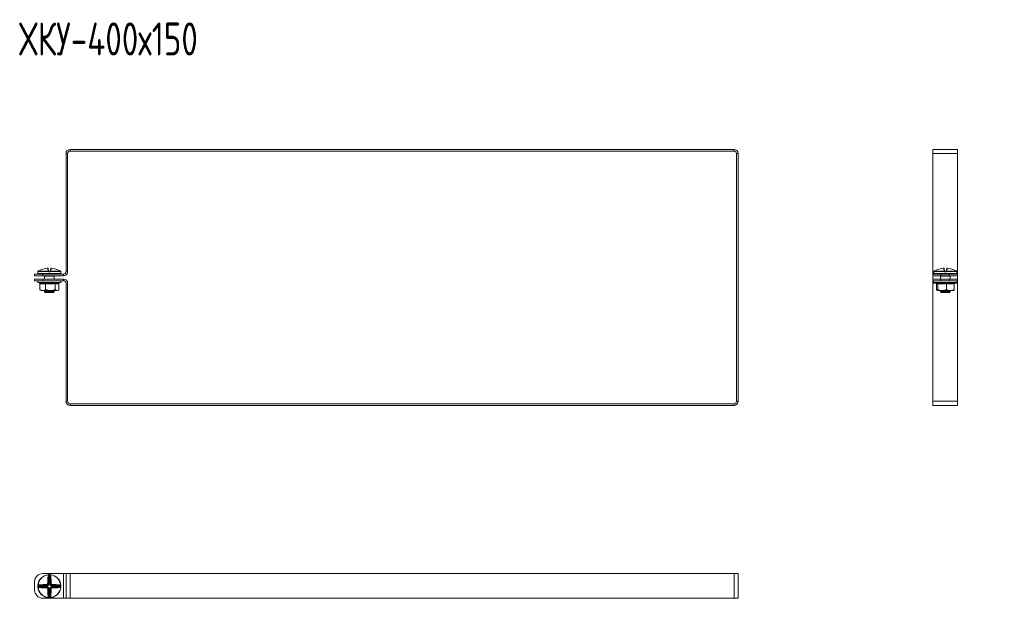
# Model space of a CAD drawing. Header units: millimetres. Extents: x -4 to 1414, y -1299 to 295.
# Tile 8 of 8: x 630 to 1226, y -437 to -86. Entities that reach past the tile are written whole.
import ezdxf

# ---------------------------------------------------------------- set-up
doc = ezdxf.new("R2010")
doc.units = ezdxf.units.MM
doc.styles.add('SLDTEXTSTYLE0', font='TXT', dxfattribs={"width": 0.7, "bigfont": 'bigfont'})

msp = doc.modelspace()

# ---------------------------------------------------------------- linework, layer by layer
at = {"color": 7, "linetype": 'Continuous', "lineweight": 15}
for p, q in [((660.49, -164.99), (660.49, -165.99)), ((660.49, -164.99), (1062.49, -164.99)), ((660.49, -165.99), (1062.49, -165.99)), ((1062.49, -165.99), (1062.49, -164.99)), ((1197.79, -164.99), (1182.79, -164.99)), ((1182.79, -167.49), (1182.79, -164.99)), ((1197.79, -167.49), (1197.79, -164.99)), ((657.99, -238.99), (657.99, -167.49)), ((658.99, -167.49), (657.99, -167.49)), ((658.99, -238.99), (658.99, -167.49)), ((1064.99, -167.49), (1063.99, -167.49)), ((1063.99, -167.49), (1063.99, -317.49)), ((1064.99, -167.49), (1064.99, -317.49)), ((1197.79, -167.49), (1182.79, -167.49)), ((1182.79, -238.99), (1182.79, -167.49)), ((1197.79, -238.99), (1197.79, -167.49)), ((647.12, -238.44), (646.86, -236.93)), ((647.12, -237.14), (647.39, -238.62)), ((648.46, -238.62), (648.72, -237.14)), ((648.99, -236.93), (648.72, -238.44)), ((1189.66, -238.44), (1189.4, -236.93)), ((1189.66, -237.14), (1189.93, -238.62)), ((1191, -238.62), (1191.26, -237.14)), ((1191.53, -236.93), (1191.26, -238.44)), ((638.99, -241.49), (638.99, -240.49)), ((638.99, -240.49), (643.99, -240.49)), ((643.99, -241.49), (638.99, -241.49)), ((638.99, -244.49), (638.99, -243.49)), ((638.99, -243.49), (643.99, -243.49)), ((640.92, -239.08), (640.92, -240.08)), ((640.95, -238.93), (640.95, -238.94)), ((647.3, -238.97), (640.95, -238.97)), ((641.07, -238.75), (647.31, -238.75)), ((641.08, -238.75), (641.07, -238.75)), ((654.67, -240.33), (641.17, -240.33)), ((643.99, -240.49), (643.99, -241.49)), ((643.99, -240.49), (656.49, -240.49)), ((643.99, -241.49), (656.49, -241.49)), ((643.99, -243.49), (643.99, -244.49)), ((656.49, -243.49), (643.99, -243.49)), ((644.9, -241.56), (644.89, -241.56)), ((644.92, -241.68), (644.92, -243.49)), ((644.96, -240.49), (644.96, -240.33)), ((646.89, -241.78), (645.11, -241.78)), ((646.11, -241.53), (645.22, -241.53)), ((648.22, -239.08), (647.62, -239.08)), ((647.63, -238.83), (648.21, -238.83)), ((648.54, -238.75), (654.77, -238.75)), ((654.89, -238.97), (648.55, -238.97)), ((650.74, -241.78), (648.96, -241.78)), ((650.62, -241.53), (649.73, -241.53)), ((650.88, -240.49), (650.88, -240.33)), ((650.92, -243.49), (650.92, -241.68)), ((654.77, -238.75), (654.77, -238.75)), ((654.89, -238.94), (654.89, -238.97)), ((654.92, -240.08), (654.92, -239.08)), ((656.49, -241.49), (656.49, -240.49)), ((656.49, -244.49), (656.49, -243.49)), ((657.99, -238.99), (658.99, -238.99)), ((1182.79, -240.49), (1182.79, -238.99)), ((1182.79, -241.49), (1182.79, -240.49)), ((1182.79, -240.49), (1187.79, -240.49)), ((1187.79, -241.49), (1182.79, -241.49)), ((1182.79, -241.49), (1182.79, -243.49)), ((1182.79, -244.49), (1182.79, -243.49)), ((1182.79, -243.49), (1187.79, -243.49)), ((1183.46, -239.08), (1183.46, -240.08)), ((1183.49, -238.93), (1183.49, -238.94)), ((1189.84, -238.97), (1183.49, -238.97)), ((1183.61, -238.75), (1189.85, -238.75)), ((1183.62, -238.75), (1183.61, -238.75)), ((1197.21, -240.33), (1183.71, -240.33)), ((1187.44, -241.56), (1187.43, -241.56)), ((1187.46, -241.68), (1187.46, -243.49)), ((1187.51, -240.33), (1187.51, -240.49)), ((1189.43, -241.78), (1187.65, -241.78)), ((1188.65, -241.53), (1187.76, -241.53)), ((1187.79, -240.49), (1187.79, -241.49)), ((1192.79, -240.49), (1187.79, -240.49)), ((1192.79, -241.49), (1187.79, -241.49)), ((1187.79, -243.49), (1187.79, -244.49)), ((1192.79, -243.49), (1187.79, -243.49)), ((1188.86, -241.53), (1188.65, -241.53)), ((1190.76, -239.08), (1190.16, -239.08)), ((1190.17, -238.83), (1190.75, -238.83)), ((1191.08, -238.75), (1197.31, -238.75)), ((1197.43, -238.97), (1191.09, -238.97)), ((1193.28, -241.78), (1191.5, -241.78)), ((1193.16, -241.53), (1192.27, -241.53)), ((1192.79, -241.49), (1192.79, -240.49)), ((1192.79, -240.49), (1197.79, -240.49)), ((1197.79, -241.49), (1192.79, -241.49)), ((1192.79, -244.49), (1192.79, -243.49)), ((1192.79, -243.49), (1197.79, -243.49)), ((1193.42, -240.33), (1193.42, -240.49)), ((1193.46, -243.49), (1193.46, -241.68)), ((1197.31, -238.75), (1197.31, -238.75)), ((1197.43, -238.94), (1197.43, -238.97)), ((1197.46, -240.08), (1197.46, -239.08)), ((1197.79, -240.49), (1197.79, -238.99)), ((1197.79, -240.49), (1197.79, -241.49)), ((1197.79, -241.49), (1197.79, -243.49)), ((1197.79, -243.49), (1197.79, -244.49)), ((643.99, -244.49), (638.99, -244.49)), ((641.19, -245.59), (642, -245.88)), ((642.19, -246.21), (642.19, -249.89)), ((642.49, -250.16), (642.92, -250.49)), ((656.49, -244.49), (643.99, -244.49)), ((645.67, -246.21), (645.67, -249.89)), ((651.4, -246.21), (651.4, -249.89)), ((652.92, -250.49), (653.35, -250.16)), ((653.62, -245.96), (654.65, -245.59)), ((653.65, -246.21), (653.65, -249.89)), ((657.99, -317.49), (657.99, -245.99)), ((658.99, -245.99), (657.99, -245.99)), ((658.99, -317.49), (658.99, -245.99)), ((1187.79, -244.49), (1182.79, -244.49)), ((1182.79, -245.99), (1182.79, -244.49)), ((1182.79, -317.49), (1182.79, -245.99)), ((1183.74, -245.59), (1185.18, -246.12)), ((1185.13, -246.1), (1185.15, -246.21)), ((1185.15, -246.21), (1185.15, -249.89)), ((1185.16, -246.1), (1185.18, -246.11)), ((1185.85, -246.21), (1185.85, -249.89)), ((1192.79, -244.49), (1187.79, -244.49)), ((1191.17, -246.21), (1191.17, -249.89)), ((1197.79, -244.49), (1192.79, -244.49)), ((1195.78, -246.21), (1195.78, -249.89)), ((1195.8, -246.1), (1197.19, -245.59)), ((1197.79, -245.99), (1197.79, -244.49)), ((1197.79, -317.49), (1197.79, -245.99)), ((642.92, -250.49), (643.93, -250.49)), ((643.93, -250.49), (648.53, -250.49)), ((644.92, -250.49), (644.92, -251.03)), ((644.92, -251.03), (645.42, -251.53)), ((644.92, -251.03), (650.92, -251.03)), ((650.42, -251.53), (645.42, -251.53)), ((648.53, -250.49), (652.52, -250.49)), ((650.42, -251.53), (650.92, -251.03)), ((650.92, -251.03), (650.92, -250.49)), ((652.52, -250.49), (652.92, -250.49)), ((1188.51, -250.49), (1185.5, -250.49)), ((1187.46, -250.49), (1187.46, -251.03)), ((1187.46, -251.03), (1187.96, -251.53)), ((1187.46, -251.03), (1193.46, -251.03)), ((1192.96, -251.53), (1187.96, -251.53)), ((1188.51, -250.49), (1193.47, -250.49)), ((1192.96, -251.53), (1193.46, -251.03)), ((1193.46, -251.03), (1193.46, -250.49)), ((1193.47, -250.49), (1195.46, -250.49)), ((657.99, -317.49), (658.99, -317.49)), ((660.49, -318.99), (660.49, -319.99)), ((1062.49, -318.99), (660.49, -318.99)), ((1062.49, -319.99), (660.49, -319.99)), ((1062.49, -319.99), (1062.49, -318.99)), ((1063.99, -317.49), (1064.99, -317.49)), ((1197.79, -317.49), (1182.79, -317.49)), ((1182.79, -319.99), (1182.79, -317.49)), ((1197.79, -319.99), (1182.79, -319.99)), ((1197.79, -319.99), (1197.79, -317.49)), ((643.99, -421.76), (656.49, -421.76)), ((647.3, -422.47), (647.31, -422.59)), ((647.39, -428.41), (647.39, -423.27)), ((647.62, -422.45), (647.63, -422.7)), ((647.63, -422.7), (647.63, -428.41)), ((648.22, -422.45), (648.21, -422.7)), ((648.21, -428.41), (648.21, -422.7)), ((648.46, -423.27), (648.46, -428.41)), ((648.55, -422.47), (648.54, -422.59)), ((656.49, -436.76), (656.49, -421.76)), ((656.49, -421.76), (657.99, -421.76)), ((657.99, -436.76), (657.99, -421.76)), ((657.99, -421.76), (660.49, -421.76)), ((660.49, -436.76), (660.49, -421.76)), ((660.49, -421.76), (1062.49, -421.76)), ((1062.49, -436.76), (1062.49, -421.76)), ((1062.49, -421.76), (1064.99, -421.76)), ((1064.99, -436.76), (1064.99, -421.76)), ((638.99, -431.76), (638.99, -426.76)), ((641.18, -429.15), (640.93, -429.14)), ((640.95, -428.82), (641.07, -428.83)), ((646.89, -429.15), (641.18, -429.15)), ((641.75, -428.91), (646.89, -428.91)), ((646.89, -428.91), (646.63, -428.64)), ((646.89, -428.91), (646.89, -429.15)), ((647.12, -428.15), (647.39, -428.41)), ((647.39, -428.41), (647.63, -428.41)), ((648.46, -428.41), (648.21, -428.41)), ((648.46, -428.41), (648.72, -428.15)), ((649.21, -428.64), (648.95, -428.91)), ((648.95, -428.91), (654.1, -428.91)), ((648.95, -428.91), (648.95, -429.15)), ((654.67, -429.15), (648.95, -429.15)), ((654.91, -429.14), (654.67, -429.15)), ((654.89, -428.82), (654.77, -428.83)), ((641.18, -429.73), (640.93, -429.74)), ((640.95, -430.07), (641.07, -430.06)), ((641.18, -429.73), (646.89, -429.73)), ((646.89, -429.98), (641.75, -429.98)), ((646.63, -430.24), (646.89, -429.98)), ((646.89, -429.98), (646.89, -429.73)), ((647.39, -430.47), (647.12, -430.73)), ((647.39, -435.62), (647.39, -430.47)), ((647.39, -430.47), (647.63, -430.47)), ((647.63, -430.47), (647.63, -436.19)), ((648.21, -430.47), (648.46, -430.47)), ((648.21, -436.19), (648.21, -430.47)), ((648.72, -430.73), (648.46, -430.47)), ((648.46, -430.47), (648.46, -435.62)), ((648.95, -429.73), (648.95, -429.98)), ((648.95, -429.73), (654.67, -429.73)), ((648.95, -429.98), (649.21, -430.24)), ((654.1, -429.98), (648.95, -429.98)), ((654.91, -429.74), (654.67, -429.73)), ((654.89, -430.07), (654.77, -430.06)), ((643.99, -436.76), (656.49, -436.76)), ((647.3, -436.41), (647.31, -436.29)), ((647.63, -436.19), (647.62, -436.44)), ((648.21, -436.19), (648.22, -436.44)), ((648.55, -436.41), (648.54, -436.29)), ((656.49, -436.76), (657.99, -436.76)), ((657.99, -436.76), (660.49, -436.76)), ((660.49, -436.76), (1062.49, -436.76)), ((1062.49, -436.76), (1064.99, -436.76))]:
    msp.add_line(p, q, dxfattribs=at)
at = {"color": 8, "linetype": 'Continuous', "lineweight": 15}
for p, q in [((640.93, -239.08), (640.92, -239.08)), ((640.92, -240.08), (654.92, -240.08)), ((640.95, -238.97), (640.95, -238.94)), ((645.15, -241.54), (645, -241.57)), ((645.22, -241.53), (645.22, -241.49)), ((646.11, -241.53), (646.11, -241.49)), ((649.73, -241.53), (649.73, -241.49)), ((650.62, -241.53), (650.62, -241.49)), ((654.92, -239.08), (654.91, -239.08)), ((1183.48, -238.99), (1182.79, -238.99)), ((1183.47, -239.08), (1183.46, -239.08)), ((1183.46, -240.08), (1197.46, -240.08)), ((1183.49, -238.97), (1183.49, -238.94)), ((1187.69, -241.54), (1187.55, -241.57)), ((1187.76, -241.49), (1187.76, -241.53)), ((1188.65, -241.49), (1188.65, -241.53)), ((1192.27, -241.49), (1192.27, -241.53)), ((1193.16, -241.49), (1193.16, -241.53)), ((1197.79, -238.99), (1197.45, -238.99)), ((1197.46, -239.08), (1197.46, -239.08)), ((654.65, -245.59), (641.19, -245.59)), ((1184.83, -245.99), (1182.79, -245.99)), ((1187.84, -245.59), (1183.74, -245.59)), ((1197.19, -245.59), (1187.84, -245.59)), ((1197.79, -245.99), (1196.09, -245.99))]:
    msp.add_line(p, q, dxfattribs=at)
at = {"color": 8, "linetype": 'Continuous', "lineweight": 15, "flags": 128}
for points in [[(640.94, -238.99), (640.93, -239.03), (640.93, -239.08)], [(654.91, -239.08), (654.91, -239.03), (654.9, -238.98)], [(1183.47, -239.08), (1183.47, -239.03), (1183.49, -238.98)], [(1197.44, -238.99), (1197.45, -239.03), (1197.46, -239.08)]]:
    msp.add_lwpolyline(points, dxfattribs=at)
at = {"color": 7, "linetype": 'Continuous', "lineweight": 15, "flags": 128}
for points in [[(647.3, -422.47), (647.33, -422.47), (647.36, -422.48), (647.39, -422.51), (647.42, -422.54), (647.44, -422.58), (647.46, -422.62), (647.47, -422.67), (647.47, -422.72)], [(648.37, -422.72), (648.37, -422.67), (648.39, -422.62), (648.4, -422.58), (648.43, -422.54), (648.45, -422.51), (648.48, -422.48), (648.52, -422.47), (648.55, -422.47)], [(641.2, -428.99), (641.15, -428.99), (641.1, -428.98), (641.06, -428.96), (641.02, -428.94), (640.99, -428.91), (640.96, -428.88), (640.95, -428.85), (640.95, -428.82)], [(654.89, -428.82), (654.89, -428.85), (654.88, -428.88), (654.86, -428.91), (654.83, -428.94), (654.79, -428.96), (654.74, -428.98), (654.69, -428.99), (654.64, -428.99)], [(640.95, -430.07), (640.95, -430.04), (640.96, -430), (640.99, -429.97), (641.02, -429.95), (641.06, -429.92), (641.1, -429.91), (641.15, -429.89), (641.2, -429.89)], [(654.64, -429.89), (654.69, -429.89), (654.74, -429.91), (654.79, -429.92), (654.83, -429.95), (654.86, -429.97), (654.88, -430), (654.89, -430.04), (654.89, -430.07)], [(647.47, -436.16), (647.47, -436.22), (647.46, -436.26), (647.44, -436.31), (647.42, -436.35), (647.39, -436.38), (647.36, -436.4), (647.33, -436.41), (647.3, -436.41)], [(648.55, -436.41), (648.52, -436.41), (648.48, -436.4), (648.45, -436.38), (648.43, -436.35), (648.4, -436.31), (648.39, -436.26), (648.37, -436.22), (648.37, -436.16)]]:
    msp.add_lwpolyline(points, dxfattribs=at)
at = {"color": 7, "linetype": 'Continuous', "lineweight": 15}
for centre, radius, start, end in [((660.49, -167.49), 2.5, 90, 180), ((660.49, -167.49), 1.5, 90, 180), ((1062.49, -167.49), 2.5, 0, 90), ((1062.49, -167.49), 1.5, 0, 90), ((647.91, -250.21), 13.34, 95.61655, 118.10572), ((646.88, -237.18), 0.249, 10.12559, 94.81347), ((647.16, -238.67), 0.233, 13.4875, 98.5562), ((648.68, -238.67), 0.233, 81.4438, 166.5125), ((648.96, -237.18), 0.249, 85.18653, 169.87441), ((647.93, -250.21), 13.34, 61.89428, 84.38345), ((1190.45, -250.21), 13.34, 95.61655, 118.10572), ((1189.42, -237.18), 0.249, 10.12559, 94.81347), ((1189.7, -238.67), 0.233, 13.4875, 98.5562), ((1191.23, -238.67), 0.233, 81.4438, 166.5125), ((1191.51, -237.18), 0.249, 85.18653, 169.87441), ((1190.47, -250.21), 13.34, 61.89428, 84.38345), ((641.17, -239.08), 0.25, 155.8256, 180), ((641.17, -240.08), 0.25, 180, 270), ((641.2, -238.97), 0.25, 119.54479, 173.62669), ((641.2, -238.97), 0.25, 121.43613, 180.04078), ((644.26, -240.58), 0.25, 20, 90), ((644.85, -241.77), 0.255, 359.48369, 53.14311), ((645.22, -241.03), 0.5, 248.27791, 270), ((646.39, -241.76), 0.492, 358.02677, 22.60306), ((648.99, -238.94), 1.69, 173.49277, 180.74942), ((648.1, -239.52), 0.978, 129.66767, 145.21361), ((647.37, -238.91), 0.172, 54.20519, 113.05313), ((649.08, -239.01), 1.46, 172.63211, 182.44391), ((646.76, -239.01), 1.46, 357.55609, 7.36789), ((648.47, -238.91), 0.172, 66.94687, 125.79481), ((647.74, -239.52), 0.978, 34.78639, 50.33233), ((646.86, -238.94), 1.69, 359.25058, 6.50723), ((649.45, -241.76), 0.492, 157.39694, 181.97323), ((650.62, -241.03), 0.5, 270, 291.72209), ((650.99, -241.77), 0.255, 126.85689, 180.51631), ((651.58, -240.58), 0.25, 90, 160), ((654.67, -240.08), 0.25, 270, 0), ((654.64, -238.97), 0.25, 6.37331, 60.45521), ((654.64, -238.97), 0.25, 359.95922, 58.56387), ((654.67, -239.08), 0.25, 0, 25.41948), ((656.49, -238.99), 1.5, 270, 360), ((656.49, -238.99), 2.5, 270, 0), ((656.49, -245.99), 2.5, 0, 90), ((1183.71, -239.08), 0.25, 155.8256, 180), ((1183.71, -240.08), 0.25, 180, 270), ((1183.74, -238.97), 0.25, 119.54479, 173.62669), ((1183.74, -238.97), 0.25, 121.43613, 180.04078), ((1186.8, -240.58), 0.25, 20, 90), ((1187.39, -241.77), 0.255, 359.48369, 53.14311), ((1187.76, -241.03), 0.5, 248.27791, 270), ((1188.93, -241.76), 0.492, 358.02677, 22.60306), ((1191.53, -238.94), 1.69, 173.49277, 180.74942), ((1190.64, -239.52), 0.978, 129.66767, 145.21361), ((1189.91, -238.91), 0.172, 54.20519, 113.05313), ((1191.62, -239.01), 1.46, 172.63211, 182.44391), ((1189.3, -239.01), 1.46, 357.55609, 7.36789), ((1191.01, -238.91), 0.172, 66.94687, 125.79481), ((1190.28, -239.52), 0.978, 34.78639, 50.33233), ((1189.4, -238.94), 1.69, 359.25058, 6.50723), ((1191.99, -241.76), 0.492, 157.39694, 181.97323), ((1193.16, -241.03), 0.5, 270, 291.72209), ((1193.53, -241.77), 0.255, 126.85689, 180.51631), ((1194.12, -240.58), 0.25, 90, 160), ((1197.21, -240.08), 0.25, 270, 0), ((1197.19, -238.97), 0.25, 6.37331, 60.45521), ((1197.18, -238.97), 0.25, 359.95922, 58.56387), ((1197.21, -239.08), 0.25, 0, 25.41948), ((641.39, -245.06), 0.567, 90, 250), ((654.45, -245.06), 0.567, 290, 90), ((656.49, -245.99), 1.5, 0, 90), ((1183.93, -245.06), 0.567, 90, 250), ((1197, -245.06), 0.567, 290, 90), ((660.49, -317.49), 2.5, 180, 270), ((660.49, -317.49), 1.5, 180, 270), ((1062.49, -317.49), 2.5, 270, 0), ((1062.49, -317.49), 1.5, 270, 0), ((643.99, -426.76), 5, 90, 180), ((647.92, -429.44), 7, 95.12881, 174.87119), ((647.92, -429.44), 6.88, 95.12881, 174.87119), ((712.68, -429.15), 65.83, 174.77057, 179.11129), ((647.15, -423.44), 0.293, 36.18979, 94.92482), ((711.7, -429.15), 64.59, 174.77057, 179.11129), ((647.05, -423.09), 0.561, 41.55275, 63.35157), ((647.92, -429.44), 7, 87.53573, 92.46427), ((647.92, -429.44), 6.75, 87.53573, 92.46427), ((648.79, -423.09), 0.561, 116.64843, 138.44725), ((648.69, -423.44), 0.293, 85.07518, 143.81021), ((584.14, -429.15), 64.59, 0.88871, 5.22943), ((647.92, -429.44), 6.88, 5.12881, 84.87119), ((647.92, -429.44), 7, 5.12881, 84.87119), ((583.17, -429.15), 65.83, 0.88871, 5.22943), ((647.92, -429.44), 7, 177.53573, 182.46427), ((641.57, -428.58), 0.561, 206.64843, 228.44725), ((647.92, -429.44), 6.75, 177.53573, 182.46427), ((647.63, -494.2), 65.83, 90.88871, 95.22943), ((641.92, -428.67), 0.293, 175.07518, 233.81021), ((647.63, -493.22), 64.59, 90.88871, 95.22943), ((647.61, -428.42), 1.01, 177.69724, 192.94716), ((646.9, -429.13), 1.01, 77.05284, 92.30276), ((648.94, -429.13), 1.01, 87.69724, 102.94716), ((648.23, -428.42), 1.01, 347.05284, 2.30276), ((648.21, -493.22), 64.59, 84.77057, 89.11129), ((648.22, -494.2), 65.83, 84.77057, 89.11129), ((653.92, -428.67), 0.293, 306.18979, 4.92482), ((654.27, -428.58), 0.561, 311.55275, 333.35157), ((647.92, -429.44), 6.75, 357.53573, 2.46427), ((647.92, -429.44), 7, 357.53573, 2.46427), ((643.99, -431.76), 5, 180, 270), ((647.92, -429.44), 7, 185.12881, 264.87119), ((641.57, -430.31), 0.561, 131.55275, 153.35157), ((647.92, -429.44), 6.88, 185.12881, 264.87119), ((641.92, -430.21), 0.293, 126.18979, 184.92482), ((647.63, -364.69), 65.83, 264.77057, 269.11129), ((647.63, -365.66), 64.59, 264.77057, 269.11129), ((647.61, -430.46), 1.01, 167.05284, 182.30276), ((646.9, -429.75), 1.01, 267.69724, 282.94716), ((712.68, -429.74), 65.83, 180.88871, 185.22943), ((711.7, -429.73), 64.59, 180.88871, 185.22943), ((584.14, -429.73), 64.59, 354.77057, 359.11129), ((647.92, -429.44), 6.88, 275.12881, 354.87119), ((647.92, -429.44), 7, 275.12881, 354.87119), ((648.94, -429.75), 1.01, 257.05284, 272.30276), ((583.17, -429.74), 65.83, 354.77057, 359.11129), ((648.21, -365.66), 64.59, 270.88871, 275.22943), ((648.23, -430.46), 1.01, 357.69724, 12.94716), ((648.22, -364.69), 65.83, 270.88871, 275.22943), ((653.92, -430.21), 0.293, 355.07518, 53.81021), ((654.27, -430.31), 0.561, 26.64843, 48.44725), ((647.15, -435.44), 0.293, 265.07518, 323.81021), ((647.05, -435.79), 0.561, 296.64843, 318.44725), ((647.92, -429.44), 7, 267.53573, 272.46427), ((647.92, -429.44), 6.75, 267.53573, 272.46427), ((648.79, -435.79), 0.561, 221.55275, 243.35157), ((648.69, -435.44), 0.293, 216.18979, 274.92482)]:
    msp.add_arc(centre, radius, start, end, dxfattribs=at)
at = {"color": 8, "linetype": 'Continuous', "lineweight": 15}
for centre, radius, start, end in [((645.24, -241.16), 0.47, 224.34279, 240.18334), ((645.67, -240.99), 1.31, 333.65437, 337.46817), ((650.17, -240.99), 1.31, 202.53183, 206.34563), ((650.61, -241.16), 0.47, 299.81666, 315.65721), ((1187.78, -241.16), 0.47, 224.34279, 240.18334), ((1188.22, -240.99), 1.31, 333.65437, 337.46817), ((1192.71, -240.99), 1.31, 202.53183, 206.34563), ((1193.15, -241.16), 0.47, 299.81666, 315.65721)]:
    msp.add_arc(centre, radius, start, end, dxfattribs=at)
at = {"color": 7, "linetype": 'Continuous', "lineweight": 15}
for centre, major_axis, ratio, start_param, end_param in [((645.06, -240.58), (0.564, -0.091), 0.124069, 1.757057, 3.210607), ((650.79, -240.58), (0.564, 0.091), 0.124069, 6.214171, 7.667721), ((1187.6, -240.58), (0.564, -0.091), 0.124069, 1.757057, 3.210607), ((1193.33, -240.58), (0.564, 0.091), 0.124069, 6.214171, 7.667721), ((646.87, -428.39), (0.375, -0.375), 0.942694, 5.512866, 7.053504), ((646.87, -428.39), (0.547, -0.547), 0.970288, 5.512866, 7.053504), ((648.97, -428.39), (-0.547, -0.547), 0.970288, 5.512866, 7.053504), ((648.97, -428.39), (0.375, 0.375), 0.942694, 2.371274, 3.911912), ((646.87, -430.49), (0.547, 0.547), 0.970288, 5.512866, 7.053504), ((646.87, -430.49), (0.375, 0.375), 0.942694, 5.512866, 7.053504), ((648.97, -430.49), (-0.547, 0.547), 0.970288, 5.512866, 7.053504), ((648.97, -430.49), (0.375, -0.375), 0.942694, 2.371274, 3.911912)]:
    msp.add_ellipse(centre, major_axis=major_axis, ratio=ratio, start_param=start_param, end_param=end_param, dxfattribs=at)
for points, knots in [([(641.63, -238.44), (641.48, -238.53), (641.28, -238.63), (641.11, -238.73), (641.07, -238.75)], [0, 0, 0, 0, 0.770897, 1, 1, 1, 1]), ([(647.12, -237.13), (647.12, -237.12), (647.11, -237.08), (647.08, -237.03), (647.03, -236.98), (646.98, -236.95), (646.93, -236.93), (646.89, -236.93), (646.83, -236.92), (646.74, -236.92), (646.65, -236.93), (646.6, -236.93), (646.59, -236.93)], [0, 0, 0, 0, 0.037598, 0.157267, 0.255933, 0.342451, 0.42026, 0.495889, 0.600986, 0.800286, 0.962126, 1, 1, 1, 1]), ([(646.86, -236.93), (646.85, -236.93), (646.85, -236.93), (646.8, -236.92), (646.74, -236.92), (646.67, -236.93), (646.62, -236.93), (646.61, -236.93)], [0, 0, 0, 0, 0.218399, 0.436827, 0.654626, 0.872181, 1, 1, 1, 1]), ([(647.31, -238.75), (647.28, -238.73), (647.18, -238.63), (647.15, -238.53), (647.12, -238.44)], [0, 0, 0, 0, 0.229103, 1, 1, 1, 1]), ([(648.72, -238.44), (648.7, -238.53), (648.67, -238.63), (648.56, -238.73), (648.54, -238.75)], [0, 0, 0, 0, 0.770897, 1, 1, 1, 1]), ([(649.22, -236.93), (649.21, -236.93), (649.16, -236.93), (649.06, -236.92), (648.99, -236.92), (648.92, -236.93), (648.86, -236.95), (648.8, -236.99), (648.75, -237.05), (648.72, -237.11), (648.72, -237.14), (648.72, -237.14)], [0, 0, 0, 0, 0.066923, 0.2381, 0.430282, 0.538321, 0.635628, 0.739505, 0.862235, 0.996759, 1, 1, 1, 1]), ([(649.24, -236.93), (649.21, -236.93), (649.15, -236.93), (649.08, -236.92), (649.02, -236.92), (648.99, -236.93), (648.99, -236.93), (648.99, -236.93)], [0, 0, 0, 0, 0.218399, 0.436827, 0.654626, 0.872181, 1, 1, 1, 1]), ([(654.77, -238.75), (654.73, -238.73), (654.56, -238.63), (654.37, -238.53), (654.21, -238.44)], [0, 0, 0, 0, 0.229103, 1, 1, 1, 1]), ([(1184.17, -238.44), (1184.02, -238.53), (1183.82, -238.63), (1183.65, -238.73), (1183.61, -238.75)], [0, 0, 0, 0, 0.7708973, 1, 1, 1, 1]), ([(1189.66, -237.13), (1189.66, -237.12), (1189.66, -237.08), (1189.62, -237.03), (1189.58, -236.98), (1189.52, -236.95), (1189.48, -236.93), (1189.43, -236.93), (1189.37, -236.92), (1189.28, -236.92), (1189.19, -236.93), (1189.14, -236.93), (1189.13, -236.93)], [0, 0, 0, 0, 0.037319, 0.157023, 0.255718, 0.342261, 0.420093, 0.495743, 0.600871, 0.800229, 0.962115, 1, 1, 1, 1]), ([(1189.4, -236.93), (1189.4, -236.93), (1189.39, -236.93), (1189.34, -236.92), (1189.28, -236.92), (1189.21, -236.93), (1189.16, -236.93), (1189.15, -236.93)], [0, 0, 0, 0, 0.2183992, 0.436827, 0.6546258, 0.8721812, 1, 1, 1, 1]), ([(1189.85, -238.75), (1189.82, -238.73), (1189.72, -238.63), (1189.69, -238.53), (1189.66, -238.44)], [0, 0, 0, 0, 0.229103, 1, 1, 1, 1]), ([(1191.26, -238.44), (1191.24, -238.53), (1191.21, -238.63), (1191.1, -238.73), (1191.08, -238.75)], [0, 0, 0, 0, 0.770897, 1, 1, 1, 1]), ([(1191.77, -236.93), (1191.75, -236.93), (1191.7, -236.93), (1191.61, -236.92), (1191.53, -236.92), (1191.46, -236.93), (1191.4, -236.95), (1191.34, -236.99), (1191.29, -237.05), (1191.26, -237.11), (1191.26, -237.14), (1191.26, -237.14)], [0, 0, 0, 0, 0.066923, 0.2381, 0.430282, 0.538321, 0.635628, 0.739505, 0.862235, 0.996759, 1, 1, 1, 1]), ([(1191.78, -236.93), (1191.75, -236.93), (1191.69, -236.93), (1191.62, -236.92), (1191.56, -236.92), (1191.53, -236.93), (1191.53, -236.93), (1191.53, -236.93)], [0, 0, 0, 0, 0.218399, 0.436827, 0.654626, 0.872181, 1, 1, 1, 1]), ([(1197.31, -238.75), (1197.28, -238.73), (1197.1, -238.63), (1196.91, -238.53), (1196.76, -238.44)], [0, 0, 0, 0, 0.229103, 1, 1, 1, 1]), ([(640.95, -238.97), (640.95, -238.97), (640.95, -239), (640.94, -239.06), (640.93, -239.07), (640.93, -239.08)], [0, 0, 0, 0, 0.003073, 0.499692, 1, 1, 1, 1]), ([(640.95, -238.93), (640.95, -238.95), (640.94, -238.98), (640.94, -239), (640.94, -239.01), (640.94, -239), (640.94, -239)], [0, 0, 0, 0, 0.353823, 0.693378, 0.938253, 1, 1, 1, 1]), ([(644.51, -241.49), (644.49, -241.51), (644.45, -241.55), (644.43, -241.61), (644.42, -241.67), (644.42, -241.72), (644.43, -241.75), (644.44, -241.77), (644.44, -241.77)], [0, 0, 0, 0, 0.268096, 0.496778, 0.689263, 0.851172, 0.98243, 1, 1, 1, 1]), ([(644.87, -241.53), (644.87, -241.53), (644.87, -241.52), (644.87, -241.52), (644.87, -241.53), (644.87, -241.52), (644.87, -241.52)], [0, 0, 0, 0, 0.870435, 0.9743, 0.993403, 1, 1, 1, 1]), ([(644.89, -241.56), (644.9, -241.57), (644.9, -241.58), (644.92, -241.62), (644.92, -241.66), (644.92, -241.68)], [0, 0, 0, 0, 0.159101, 0.481128, 1, 1, 1, 1]), ([(646.85, -241.57), (646.69, -241.55), (646.44, -241.53), (646.2, -241.53), (646.11, -241.53)], [0, 0, 0, 0, 0.651428, 1, 1, 1, 1]), ([(649, -241.57), (648.83, -241.57), (648.4, -241.57), (647.67, -241.55), (647.12, -241.56), (646.85, -241.57)], [0, 0, 0, 0, 0.232421, 0.610897, 1, 1, 1, 1]), ([(648.96, -241.78), (648.9, -241.77), (648.77, -241.77), (648.58, -241.74), (648.36, -241.71), (648.14, -241.68), (647.91, -241.67), (647.69, -241.69), (647.44, -241.72), (647.17, -241.76), (646.98, -241.77), (646.89, -241.78)], [0, 0, 0, 0, 0.084982, 0.188194, 0.292085, 0.397364, 0.503648, 0.610192, 0.717991, 0.85811, 1, 1, 1, 1]), ([(647.62, -239.08), (647.56, -239.07), (647.45, -239.06), (647.34, -239), (647.3, -238.97), (647.3, -238.97)], [0, 0, 0, 0, 0.500308, 0.996927, 1, 1, 1, 1]), ([(647.39, -238.62), (647.4, -238.66), (647.41, -238.71), (647.46, -238.76), (647.47, -238.77)], [0, 0, 0, 0, 0.781937, 1, 1, 1, 1]), ([(647.47, -238.77), (647.47, -238.77), (647.5, -238.79), (647.55, -238.82), (647.6, -238.82), (647.63, -238.83)], [0, 0, 0, 0, 0.003106, 0.502169, 1, 1, 1, 1]), ([(648.21, -238.83), (648.24, -238.82), (648.3, -238.82), (648.34, -238.79), (648.37, -238.77)], [0, 0, 0, 0, 0.497853, 1, 1, 1, 1]), ([(648.55, -238.97), (648.55, -238.97), (648.5, -239), (648.4, -239.06), (648.28, -239.07), (648.22, -239.08)], [0, 0, 0, 0, 0.0030731, 0.4996924, 1, 1, 1, 1]), ([(648.37, -238.77), (648.38, -238.76), (648.44, -238.71), (648.45, -238.66), (648.46, -238.62)], [0, 0, 0, 0, 0.218063, 1, 1, 1, 1]), ([(649.73, -241.53), (649.71, -241.53), (649.47, -241.53), (649.22, -241.55), (649, -241.57)], [0, 0, 0, 0, 0.099322, 1, 1, 1, 1]), ([(650.94, -241.56), (650.95, -241.56), (650.96, -241.55), (650.89, -241.56), (650.84, -241.57)], [0, 0, 0, 0, 0.212461, 1, 1, 1, 1]), ([(650.92, -241.68), (650.92, -241.67), (650.92, -241.65), (650.93, -241.62), (650.94, -241.59), (650.95, -241.57), (650.95, -241.56)], [0, 0, 0, 0, 0.0746, 0.482557, 0.810538, 1, 1, 1, 1]), ([(654.89, -238.97), (654.89, -238.97), (654.9, -238.98), (654.9, -238.99), (654.9, -239), (654.9, -239), (654.9, -238.99), (654.9, -238.97), (654.89, -238.94), (654.89, -238.93)], [0, 0, 0, 0, 0.0398855, 0.1323213, 0.2231917, 0.3440142, 0.532747, 0.8378905, 1, 1, 1, 1]), ([(654.91, -239.08), (654.91, -239.07), (654.91, -239.06), (654.9, -239), (654.89, -238.97), (654.89, -238.97)], [0, 0, 0, 0, 0.500308, 0.996927, 1, 1, 1, 1]), ([(1183.49, -238.97), (1183.49, -238.97), (1183.49, -239), (1183.48, -239.06), (1183.47, -239.07), (1183.47, -239.08)], [0, 0, 0, 0, 0.0030731, 0.4996924, 1, 1, 1, 1]), ([(1183.49, -238.93), (1183.49, -238.95), (1183.49, -238.98), (1183.48, -239), (1183.48, -239), (1183.48, -239)], [0, 0, 0, 0, 0.427098, 0.836973, 1, 1, 1, 1]), ([(1187.05, -241.49), (1187.03, -241.51), (1186.99, -241.55), (1186.97, -241.61), (1186.96, -241.67), (1186.97, -241.72), (1186.97, -241.75), (1186.98, -241.77), (1186.98, -241.77)], [0, 0, 0, 0, 0.268096, 0.496778, 0.689263, 0.851172, 0.98243, 1, 1, 1, 1]), ([(1187.41, -241.53), (1187.41, -241.53), (1187.41, -241.52), (1187.41, -241.52), (1187.41, -241.53), (1187.41, -241.52), (1187.41, -241.52)], [0, 0, 0, 0, 0.870435, 0.9743, 0.993403, 1, 1, 1, 1]), ([(1187.44, -241.56), (1187.44, -241.57), (1187.45, -241.58), (1187.46, -241.62), (1187.46, -241.66), (1187.46, -241.68)], [0, 0, 0, 0, 0.159101, 0.481128, 1, 1, 1, 1]), ([(1191.54, -241.57), (1191.37, -241.57), (1190.94, -241.57), (1190.21, -241.55), (1189.67, -241.56), (1189.39, -241.57)], [0, 0, 0, 0, 0.232421, 0.610897, 1, 1, 1, 1]), ([(1191.5, -241.78), (1191.44, -241.77), (1191.32, -241.77), (1191.12, -241.74), (1190.9, -241.71), (1190.68, -241.68), (1190.45, -241.67), (1190.23, -241.69), (1189.98, -241.72), (1189.71, -241.76), (1189.52, -241.77), (1189.43, -241.78)], [0, 0, 0, 0, 0.084982, 0.188194, 0.292085, 0.397364, 0.503648, 0.610192, 0.717991, 0.85811, 1, 1, 1, 1]), ([(1190.16, -239.08), (1190.1, -239.07), (1189.99, -239.06), (1189.88, -239), (1189.84, -238.97), (1189.84, -238.97)], [0, 0, 0, 0, 0.500308, 0.996927, 1, 1, 1, 1]), ([(1189.93, -238.62), (1189.94, -238.66), (1189.95, -238.71), (1190, -238.76), (1190.02, -238.77)], [0, 0, 0, 0, 0.781937, 1, 1, 1, 1]), ([(1190.02, -238.77), (1190.02, -238.77), (1190.04, -238.79), (1190.09, -238.82), (1190.14, -238.82), (1190.17, -238.83)], [0, 0, 0, 0, 0.003106, 0.502169, 1, 1, 1, 1]), ([(1190.75, -238.83), (1190.78, -238.82), (1190.84, -238.82), (1190.89, -238.79), (1190.91, -238.77)], [0, 0, 0, 0, 0.497853, 1, 1, 1, 1]), ([(1191.09, -238.97), (1191.09, -238.97), (1191.04, -239), (1190.94, -239.06), (1190.82, -239.07), (1190.76, -239.08)], [0, 0, 0, 0, 0.003073, 0.499692, 1, 1, 1, 1]), ([(1190.91, -238.77), (1190.92, -238.76), (1190.98, -238.71), (1190.99, -238.66), (1191, -238.62)], [0, 0, 0, 0, 0.218063, 1, 1, 1, 1]), ([(1192.27, -241.53), (1192.25, -241.53), (1192.01, -241.53), (1191.76, -241.55), (1191.54, -241.57)], [0, 0, 0, 0, 0.099322, 1, 1, 1, 1]), ([(1193.48, -241.56), (1193.49, -241.56), (1193.5, -241.55), (1193.43, -241.56), (1193.38, -241.57)], [0, 0, 0, 0, 0.2124607, 1, 1, 1, 1]), ([(1193.46, -241.68), (1193.46, -241.67), (1193.46, -241.65), (1193.47, -241.62), (1193.48, -241.59), (1193.49, -241.57), (1193.49, -241.56)], [0, 0, 0, 0, 0.0746, 0.482557, 0.810538, 1, 1, 1, 1]), ([(1197.44, -239), (1197.44, -239), (1197.44, -239), (1197.44, -238.99), (1197.44, -238.97), (1197.43, -238.94), (1197.43, -238.93)], [0, 0, 0, 0, 0.0437478, 0.3188698, 0.7636875, 1, 1, 1, 1]), ([(1197.46, -239.08), (1197.45, -239.07), (1197.45, -239.06), (1197.44, -239), (1197.43, -238.97), (1197.43, -238.97)], [0, 0, 0, 0, 0.500308, 0.996927, 1, 1, 1, 1]), ([(641.9, -245.83), (642.04, -245.87), (642.48, -246), (643.21, -246.13), (644.04, -246.14), (644.82, -246.04), (645.31, -245.9), (645.55, -245.83)], [0, 0, 0, 0, 0.117987, 0.354133, 0.592326, 0.795595, 1, 1, 1, 1]), ([(642.19, -246.21), (642.19, -246.17), (642.18, -246.09), (642.11, -245.98), (642.02, -245.89), (641.94, -245.85), (641.9, -245.83), (641.9, -245.83)], [0, 0, 0, 0, 0.236184, 0.471397, 0.732465, 0.992086, 1, 1, 1, 1]), ([(645.67, -246.21), (645.39, -246.28), (644.82, -246.42), (643.95, -246.49), (643.07, -246.43), (642.48, -246.28), (642.19, -246.21)], [0, 0, 0, 0, 0.245251, 0.49213, 0.745021, 1, 1, 1, 1]), ([(642.19, -249.89), (642.44, -250.04), (642.94, -250.33), (643.54, -250.48), (643.87, -250.49), (643.93, -250.49)], [0, 0, 0, 0, 0.442922, 0.896343, 1, 1, 1, 1]), ([(642.19, -249.89), (642.29, -249.99), (642.39, -250.09), (642.49, -250.16), (642.5, -250.16)], [0, 0, 0, 0, 0.929205, 1, 1, 1, 1]), ([(643.93, -250.49), (644.16, -250.47), (644.64, -250.43), (645.22, -250.16), (645.56, -249.96), (645.67, -249.89)], [0, 0, 0, 0, 0.39547, 0.801975, 1, 1, 1, 1]), ([(645.55, -245.83), (645.79, -245.87), (646.49, -246), (647.68, -246.13), (649.05, -246.14), (650.35, -246.04), (651.17, -245.9), (651.57, -245.83)], [0, 0, 0, 0, 0.117987, 0.354133, 0.592326, 0.795595, 1, 1, 1, 1]), ([(645.67, -246.21), (645.67, -246.17), (645.66, -246.09), (645.64, -245.98), (645.6, -245.89), (645.57, -245.85), (645.55, -245.83), (645.55, -245.83)], [0, 0, 0, 0, 0.236184, 0.471397, 0.732465, 0.992086, 1, 1, 1, 1]), ([(651.4, -246.21), (650.93, -246.28), (650, -246.42), (648.57, -246.49), (647.12, -246.43), (646.15, -246.28), (645.67, -246.21)], [0, 0, 0, 0, 0.245251, 0.49213, 0.745021, 1, 1, 1, 1]), ([(645.67, -249.89), (646.08, -250.04), (646.91, -250.33), (647.89, -250.48), (648.43, -250.49), (648.53, -250.49)], [0, 0, 0, 0, 0.442922, 0.896343, 1, 1, 1, 1]), ([(648.53, -250.49), (648.92, -250.47), (649.71, -250.43), (650.66, -250.16), (651.22, -249.96), (651.4, -249.89)], [0, 0, 0, 0, 0.39547, 0.801975, 1, 1, 1, 1]), ([(651.57, -245.83), (651.57, -245.83), (651.55, -245.85), (651.5, -245.89), (651.44, -245.98), (651.41, -246.09), (651.4, -246.17), (651.4, -246.21)], [0, 0, 0, 0, 0.007914, 0.267535, 0.528603, 0.763816, 1, 1, 1, 1]), ([(653.65, -246.21), (653.47, -246.28), (653.1, -246.42), (652.54, -246.49), (651.97, -246.43), (651.59, -246.28), (651.4, -246.21)], [0, 0, 0, 0, 0.245251, 0.49213, 0.745021, 1, 1, 1, 1]), ([(651.4, -249.89), (651.49, -249.98), (651.72, -250.19), (652.1, -250.43), (652.38, -250.47), (652.52, -250.49)], [0, 0, 0, 0, 0.2627068, 0.6274922, 1, 1, 1, 1]), ([(652.52, -250.49), (652.58, -250.49), (652.79, -250.48), (653.16, -250.32), (653.48, -250.06), (653.64, -249.9), (653.65, -249.89)], [0, 0, 0, 0, 0.148154, 0.552, 0.965648, 1, 1, 1, 1]), ([(653.84, -245.88), (653.84, -245.89), (653.79, -245.91), (653.73, -245.98), (653.66, -246.09), (653.66, -246.17), (653.65, -246.21)], [0, 0, 0, 0, 0.055746, 0.3923, 0.695525, 1, 1, 1, 1]), ([(1185.85, -246.21), (1185.8, -246.28), (1185.68, -246.42), (1185.5, -246.49), (1185.33, -246.43), (1185.21, -246.28), (1185.15, -246.21)], [0, 0, 0, 0, 0.245251, 0.49213, 0.745021, 1, 1, 1, 1]), ([(1185.15, -249.89), (1185.2, -250.04), (1185.3, -250.33), (1185.42, -250.48), (1185.49, -250.49), (1185.5, -250.49)], [0, 0, 0, 0, 0.442922, 0.896343, 1, 1, 1, 1]), ([(1185.5, -250.49), (1185.55, -250.47), (1185.64, -250.43), (1185.76, -250.16), (1185.83, -249.96), (1185.85, -249.89)], [0, 0, 0, 0, 0.39547, 0.801975, 1, 1, 1, 1]), ([(1185.62, -245.83), (1185.84, -245.87), (1186.49, -246), (1187.6, -246.13), (1188.87, -246.14), (1190.08, -246.04), (1190.83, -245.9), (1191.2, -245.83)], [0, 0, 0, 0, 0.117987, 0.354133, 0.592326, 0.795595, 1, 1, 1, 1]), ([(1185.85, -246.21), (1185.85, -246.17), (1185.84, -246.09), (1185.79, -245.98), (1185.72, -245.89), (1185.65, -245.85), (1185.62, -245.83), (1185.62, -245.83)], [0, 0, 0, 0, 0.236184, 0.471397, 0.732465, 0.992086, 1, 1, 1, 1]), ([(1191.17, -246.21), (1190.74, -246.28), (1189.87, -246.42), (1188.54, -246.49), (1187.2, -246.43), (1186.3, -246.28), (1185.85, -246.21)], [0, 0, 0, 0, 0.245251, 0.49213, 0.745021, 1, 1, 1, 1]), ([(1188.51, -250.49), (1188.38, -250.49), (1187.87, -250.48), (1187, -250.32), (1186.26, -250.06), (1185.88, -249.9), (1185.85, -249.89)], [0, 0, 0, 0, 0.148154, 0.552, 0.965648, 1, 1, 1, 1]), ([(1191.17, -249.89), (1190.94, -249.98), (1190.41, -250.19), (1189.52, -250.43), (1188.85, -250.47), (1188.51, -250.49)], [0, 0, 0, 0, 0.262707, 0.627492, 1, 1, 1, 1]), ([(1191.17, -246.21), (1191.17, -246.17), (1191.17, -246.09), (1191.18, -245.98), (1191.19, -245.89), (1191.2, -245.85), (1191.2, -245.83), (1191.2, -245.83)], [0, 0, 0, 0, 0.236184, 0.471397, 0.732465, 0.992086, 1, 1, 1, 1]), ([(1195.78, -246.21), (1195.4, -246.28), (1194.65, -246.42), (1193.5, -246.49), (1192.33, -246.43), (1191.56, -246.28), (1191.17, -246.21)], [0, 0, 0, 0, 0.245251, 0.49213, 0.745021, 1, 1, 1, 1]), ([(1191.17, -249.89), (1191.5, -250.04), (1192.17, -250.33), (1192.95, -250.48), (1193.39, -250.49), (1193.47, -250.49)], [0, 0, 0, 0, 0.442922, 0.896343, 1, 1, 1, 1]), ([(1191.2, -245.83), (1191.39, -245.87), (1191.95, -246), (1192.91, -246.13), (1194.01, -246.14), (1195.06, -246.04), (1195.72, -245.9), (1196.05, -245.83)], [0, 0, 0, 0, 0.117987, 0.354133, 0.592326, 0.795595, 1, 1, 1, 1]), ([(1193.47, -250.49), (1193.79, -250.47), (1194.42, -250.43), (1195.18, -250.16), (1195.63, -249.96), (1195.78, -249.89)], [0, 0, 0, 0, 0.39547, 0.801975, 1, 1, 1, 1]), ([(1195.78, -249.89), (1195.73, -250.04), (1195.63, -250.33), (1195.5, -250.48), (1195.44, -250.49), (1195.42, -250.49)], [0, 0, 0, 0, 0.442922, 0.896343, 1, 1, 1, 1]), ([(1195.78, -246.21), (1195.78, -246.17), (1195.79, -246.09), (1195.85, -245.98), (1195.93, -245.89), (1196.01, -245.85), (1196.05, -245.83), (1196.05, -245.83)], [0, 0, 0, 0, 0.236184, 0.471397, 0.732465, 0.992086, 1, 1, 1, 1]), ([(647.12, -423.15), (647.15, -423), (647.18, -422.8), (647.28, -422.63), (647.31, -422.59)], [0, 0, 0, 0, 0.7708973, 1, 1, 1, 1]), ([(647.3, -422.47), (647.3, -422.47), (647.34, -422.47), (647.45, -422.46), (647.56, -422.45), (647.62, -422.45)], [0, 0, 0, 0, 0.0030731, 0.4996924, 1, 1, 1, 1]), ([(647.47, -422.72), (647.46, -422.76), (647.41, -422.94), (647.4, -423.12), (647.39, -423.27)], [0, 0, 0, 0, 0.218063, 1, 1, 1, 1]), ([(647.63, -422.7), (647.6, -422.7), (647.55, -422.71), (647.5, -422.71), (647.47, -422.72)], [0, 0, 0, 0, 0.497853, 1, 1, 1, 1]), ([(648.37, -422.72), (648.37, -422.72), (648.35, -422.71), (648.3, -422.71), (648.24, -422.7), (648.21, -422.7)], [0, 0, 0, 0, 0.003106, 0.502169, 1, 1, 1, 1]), ([(648.22, -422.45), (648.28, -422.45), (648.4, -422.46), (648.5, -422.47), (648.55, -422.47), (648.55, -422.47)], [0, 0, 0, 0, 0.5003076, 0.9969269, 1, 1, 1, 1]), ([(648.46, -423.27), (648.45, -423.12), (648.44, -422.94), (648.38, -422.76), (648.37, -422.72)], [0, 0, 0, 0, 0.781937, 1, 1, 1, 1]), ([(648.54, -422.59), (648.56, -422.63), (648.67, -422.8), (648.7, -423), (648.72, -423.15)], [0, 0, 0, 0, 0.229103, 1, 1, 1, 1]), ([(640.93, -429.14), (640.93, -429.08), (640.94, -428.97), (640.95, -428.86), (640.95, -428.82), (640.95, -428.82)], [0, 0, 0, 0, 0.500308, 0.996927, 1, 1, 1, 1]), ([(641.07, -428.83), (641.11, -428.8), (641.28, -428.7), (641.48, -428.67), (641.63, -428.64)], [0, 0, 0, 0, 0.229103, 1, 1, 1, 1]), ([(641.2, -428.99), (641.2, -429), (641.19, -429.02), (641.19, -429.07), (641.18, -429.12), (641.18, -429.15)], [0, 0, 0, 0, 0.003106, 0.502169, 1, 1, 1, 1]), ([(641.75, -428.91), (641.6, -428.92), (641.41, -428.93), (641.24, -428.98), (641.2, -428.99)], [0, 0, 0, 0, 0.781937, 1, 1, 1, 1]), ([(646.61, -428.38), (646.64, -428.37), (646.69, -428.37), (646.77, -428.32), (646.82, -428.26), (646.85, -428.19), (646.86, -428.14), (646.86, -428.13)], [0, 0, 0, 0, 0.2183992, 0.436827, 0.6546258, 0.8721812, 1, 1, 1, 1]), ([(647.12, -428.15), (647.12, -428.18), (647.11, -428.27), (647.06, -428.41), (646.95, -428.54), (646.8, -428.62), (646.69, -428.64), (646.63, -428.64)], [0, 0, 0, 0, 0.127707, 0.345274, 0.563217, 0.781734, 1, 1, 1, 1]), ([(649.21, -428.64), (649.18, -428.64), (649.09, -428.63), (648.96, -428.58), (648.83, -428.47), (648.74, -428.32), (648.73, -428.21), (648.72, -428.15)], [0, 0, 0, 0, 0.127707, 0.345274, 0.563217, 0.781734, 1, 1, 1, 1]), ([(648.99, -428.13), (648.99, -428.16), (649, -428.21), (649.04, -428.29), (649.11, -428.34), (649.17, -428.37), (649.22, -428.38), (649.24, -428.38)], [0, 0, 0, 0, 0.218399, 0.436827, 0.654626, 0.872181, 1, 1, 1, 1]), ([(654.64, -428.99), (654.61, -428.98), (654.43, -428.93), (654.24, -428.92), (654.1, -428.91)], [0, 0, 0, 0, 0.218063, 1, 1, 1, 1]), ([(654.21, -428.64), (654.37, -428.67), (654.56, -428.7), (654.73, -428.8), (654.77, -428.83)], [0, 0, 0, 0, 0.770897, 1, 1, 1, 1]), ([(654.67, -429.15), (654.66, -429.12), (654.66, -429.07), (654.65, -429.02), (654.64, -428.99)], [0, 0, 0, 0, 0.497853, 1, 1, 1, 1]), ([(654.89, -428.82), (654.89, -428.82), (654.9, -428.86), (654.91, -428.97), (654.91, -429.08), (654.91, -429.14)], [0, 0, 0, 0, 0.003073, 0.499692, 1, 1, 1, 1]), ([(640.95, -430.07), (640.95, -430.07), (640.95, -430.02), (640.94, -429.92), (640.93, -429.8), (640.93, -429.74)], [0, 0, 0, 0, 0.003073, 0.499692, 1, 1, 1, 1]), ([(641.63, -430.24), (641.48, -430.22), (641.28, -430.19), (641.11, -430.08), (641.07, -430.06)], [0, 0, 0, 0, 0.770897, 1, 1, 1, 1]), ([(641.18, -429.73), (641.18, -429.76), (641.19, -429.82), (641.19, -429.86), (641.2, -429.89)], [0, 0, 0, 0, 0.497853, 1, 1, 1, 1]), ([(641.2, -429.89), (641.24, -429.9), (641.41, -429.96), (641.6, -429.97), (641.75, -429.98)], [0, 0, 0, 0, 0.218063, 1, 1, 1, 1]), ([(646.86, -430.76), (646.85, -430.73), (646.85, -430.67), (646.8, -430.6), (646.74, -430.54), (646.67, -430.51), (646.62, -430.51), (646.61, -430.51)], [0, 0, 0, 0, 0.218399, 0.436827, 0.654626, 0.872181, 1, 1, 1, 1]), ([(646.63, -430.24), (646.66, -430.24), (646.75, -430.25), (646.89, -430.31), (647.02, -430.42), (647.1, -430.56), (647.12, -430.68), (647.12, -430.73)], [0, 0, 0, 0, 0.1277068, 0.3452738, 0.5632172, 0.7817336, 1, 1, 1, 1]), ([(648.72, -430.73), (648.72, -430.7), (648.73, -430.61), (648.79, -430.48), (648.9, -430.35), (649.04, -430.26), (649.16, -430.25), (649.21, -430.24)], [0, 0, 0, 0, 0.127707, 0.345274, 0.563217, 0.781734, 1, 1, 1, 1]), ([(649.24, -430.51), (649.21, -430.51), (649.15, -430.52), (649.08, -430.56), (649.02, -430.63), (648.99, -430.69), (648.99, -430.74), (648.99, -430.76)], [0, 0, 0, 0, 0.218399, 0.436827, 0.654626, 0.872181, 1, 1, 1, 1]), ([(654.1, -429.98), (654.24, -429.97), (654.43, -429.96), (654.61, -429.9), (654.64, -429.89)], [0, 0, 0, 0, 0.7819366, 1, 1, 1, 1]), ([(654.77, -430.06), (654.73, -430.08), (654.56, -430.19), (654.37, -430.22), (654.21, -430.24)], [0, 0, 0, 0, 0.229103, 1, 1, 1, 1]), ([(654.64, -429.89), (654.64, -429.89), (654.65, -429.87), (654.66, -429.82), (654.66, -429.76), (654.67, -429.73)], [0, 0, 0, 0, 0.003106, 0.502169, 1, 1, 1, 1]), ([(654.91, -429.74), (654.91, -429.8), (654.91, -429.92), (654.9, -430.02), (654.89, -430.07), (654.89, -430.07)], [0, 0, 0, 0, 0.500308, 0.996927, 1, 1, 1, 1]), ([(647.31, -436.29), (647.28, -436.25), (647.18, -436.08), (647.15, -435.89), (647.12, -435.74)], [0, 0, 0, 0, 0.229103, 1, 1, 1, 1]), ([(647.62, -436.44), (647.56, -436.43), (647.45, -436.43), (647.34, -436.42), (647.3, -436.41), (647.3, -436.41)], [0, 0, 0, 0, 0.500308, 0.996927, 1, 1, 1, 1]), ([(647.39, -435.62), (647.4, -435.76), (647.41, -435.95), (647.46, -436.13), (647.47, -436.16)], [0, 0, 0, 0, 0.781937, 1, 1, 1, 1]), ([(647.47, -436.16), (647.47, -436.16), (647.5, -436.17), (647.55, -436.18), (647.6, -436.18), (647.63, -436.19)], [0, 0, 0, 0, 0.003106, 0.502169, 1, 1, 1, 1]), ([(648.21, -436.19), (648.24, -436.18), (648.3, -436.18), (648.34, -436.17), (648.37, -436.16)], [0, 0, 0, 0, 0.497853, 1, 1, 1, 1]), ([(648.55, -436.41), (648.55, -436.41), (648.5, -436.42), (648.4, -436.43), (648.28, -436.43), (648.22, -436.44)], [0, 0, 0, 0, 0.0030731, 0.4996924, 1, 1, 1, 1]), ([(648.37, -436.16), (648.38, -436.13), (648.44, -435.95), (648.45, -435.76), (648.46, -435.62)], [0, 0, 0, 0, 0.218063, 1, 1, 1, 1]), ([(648.72, -435.74), (648.7, -435.89), (648.67, -436.08), (648.56, -436.25), (648.54, -436.29)], [0, 0, 0, 0, 0.770897, 1, 1, 1, 1])]:
    msp.add_open_spline(points, degree=3, knots=knots, dxfattribs=at)
at = {"color": 8, "linetype": 'Continuous', "lineweight": 15}
for points, knots in [([(645, -241.57), (644.97, -241.57), (644.9, -241.57), (644.9, -241.56), (644.9, -241.56)], [0, 0, 0, 0, 0.457505, 1, 1, 1, 1]), ([(645.11, -241.78), (645.09, -241.77), (645.04, -241.77), (644.99, -241.74), (644.95, -241.71), (644.93, -241.68), (644.92, -241.68), (644.92, -241.68)], [0, 0, 0, 0, 0.1699474, 0.3763512, 0.5841119, 0.7946502, 1, 1, 1, 1]), ([(650.84, -241.57), (650.8, -241.55), (650.77, -241.54), (650.71, -241.53), (650.71, -241.53)], [0, 0, 0, 0, 0.967063, 1, 1, 1, 1]), ([(650.92, -241.68), (650.92, -241.68), (650.92, -241.67), (650.91, -241.69), (650.89, -241.72), (650.83, -241.76), (650.77, -241.77), (650.74, -241.78)], [0, 0, 0, 0, 0.007197, 0.220307, 0.435927, 0.716192, 1, 1, 1, 1]), ([(1187.55, -241.57), (1187.51, -241.57), (1187.44, -241.57), (1187.44, -241.56), (1187.44, -241.56)], [0, 0, 0, 0, 0.457505, 1, 1, 1, 1]), ([(1187.65, -241.78), (1187.63, -241.77), (1187.58, -241.77), (1187.53, -241.74), (1187.49, -241.71), (1187.47, -241.68), (1187.46, -241.68), (1187.46, -241.68)], [0, 0, 0, 0, 0.1699474, 0.3763512, 0.5841119, 0.7946502, 1, 1, 1, 1]), ([(1189.39, -241.57), (1189.23, -241.55), (1189.05, -241.53), (1188.87, -241.53), (1188.86, -241.53)], [0, 0, 0, 0, 0.904198, 1, 1, 1, 1]), ([(1193.38, -241.57), (1193.34, -241.55), (1193.31, -241.54), (1193.25, -241.53), (1193.25, -241.53)], [0, 0, 0, 0, 0.967063, 1, 1, 1, 1]), ([(1193.46, -241.68), (1193.46, -241.68), (1193.47, -241.67), (1193.45, -241.69), (1193.43, -241.72), (1193.37, -241.76), (1193.31, -241.77), (1193.28, -241.78)], [0, 0, 0, 0, 0.007197, 0.220307, 0.435927, 0.716192, 1, 1, 1, 1]), ([(651.57, -245.83), (651.66, -245.87), (651.94, -246), (652.4, -246.13), (652.93, -246.14), (653.35, -246.07), (653.56, -245.98), (653.62, -245.96)], [0, 0, 0, 0, 0.136248, 0.408941, 0.683999, 0.918727, 1, 1, 1, 1]), ([(1185.18, -246.11), (1185.23, -246.12), (1185.34, -246.15), (1185.48, -246.04), (1185.57, -245.9), (1185.62, -245.83)], [0, 0, 0, 0, 0.327072, 0.662599, 1, 1, 1, 1]), ([(1196.05, -245.83), (1196.02, -245.87), (1195.93, -245.98), (1195.85, -246.04), (1195.8, -246.08)], [0, 0, 0, 0, 0.378294, 1, 1, 1, 1])]:
    msp.add_open_spline(points, degree=3, knots=knots, dxfattribs=at)

# ---------------------------------------------------------------- texts
at = {"color": 7, "linetype": 'Continuous', "lineweight": 0, "insert": (629.54, -88.13), "char_height": 20, "attachment_point": 1, "style": 'SLDTEXTSTYLE0'}
msp.add_mtext('\\M+18456\\M+1844B\\M+18454-400\\M+18487150', dxfattribs=at)

doc.saveas('drawing.dxf')
